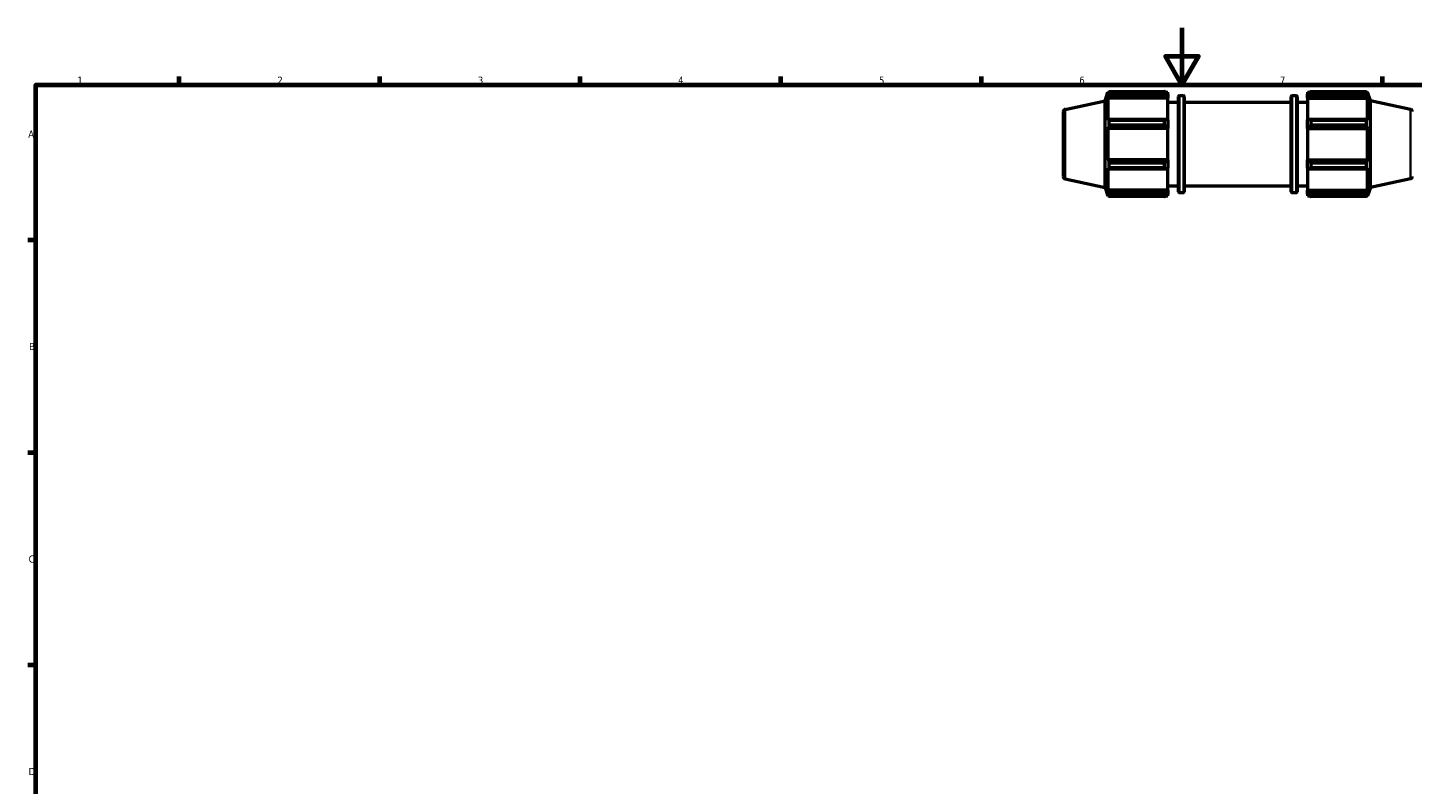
# Model space of a CAD drawing. Header units: millimetres. Extents: x 0 to 908, y 0 to 945.
# Tile 2 of 5: x 17 to 501, y 330 to 594. Entities that reach past the tile are written whole.
import ezdxf

# ---------------------------------------------------------------- set-up
doc = ezdxf.new("R2010")
doc.units = ezdxf.units.MM
for name, color, linetype, lineweight in [('Border (ISO)', 7, 'Continuous', 70), ('Visible (ISO)', 7, 'Continuous', 50), ('Visible Narrow (ISO)', 7, 'Continuous', 35)]:
    doc.layers.add(name, color=color, linetype=linetype, lineweight=lineweight)
doc.styles.add('Note Text (ISO)', font='tahoma.ttf')

# ---------------------------------------------------------------- blocks, each defined once
blk = doc.blocks.new('Borders Default Border')
at = {"layer": 'Border (ISO)'}
for p, q in [((70.08, 574), (70.08, 576.9)), ((140.17, 574), (140.17, 576.9)), ((210.25, 574), (210.25, 576.9)), ((280.33, 574), (280.33, 576.9)), ((350.42, 574), (350.42, 576.9)), ((490.58, 574), (490.58, 576.9)), ((20, 519.75), (17.1, 519.75)), ((20, 445.5), (17.1, 445.5)), ((20, 371.25), (17.1, 371.25))]:
    blk.add_line(p, q, dxfattribs=at)
at = {"layer": 'Border (ISO)', "flags": 128}
for points in [[(420.5, 594), (420.5, 574), (414.73, 584), (426.27, 584), (420.5, 574)], [(20, 20), (20, 574), (821, 574), (821, 20), (20, 20)]]:
    blk.add_lwpolyline(points, dxfattribs=at)
at = {"layer": 'Border (ISO)', "color": 232, "true_color": 0xca0064, "char_height": 2.5, "attachment_point": 7, "style": 'Note Text (ISO)'}
for s, insert in [('1', (34.48, 574.4)), ('2', (104.37, 574.4)), ('3', (174.43, 574.35)), ('4', (244.42, 574.4)), ('5', (314.64, 574.35)), ('6', (384.66, 574.35)), ('7', (454.77, 574.4)), ('A', (17.29, 555.62)), ('B', (17.59, 481.38)), ('C', (17.43, 407.08)), ('D', (17.43, 332.88))]:
    blk.add_mtext(s, dxfattribs=dict(at, insert=insert))

msp = doc.modelspace()

# ---------------------------------------------------------------- linework, layer by layer
at = {"layer": 'Visible (ISO)'}
for p, q in [((393.6712, 568.4525), (394.6535, 571.4756)), ((394.6535, 571.4756), (394.6535, 570.6363)), ((394.6535, 571.4756), (394.9866, 571.4756)), ((394.8436, 571.1942), (394.6535, 570.6363)), ((395.097, 570.9836), (395.097, 571.6887)), ((395.097, 571.6887), (414.4612, 571.6887)), ((414.4612, 570.9836), (414.4612, 571.6887)), ((414.8011, 571.4756), (415.6312, 571.4756)), ((415.6312, 570.8223), (415.2412, 571.1942)), ((415.6312, 570.8223), (415.6312, 571.4756)), ((464.4312, 571.4756), (464.4312, 570.8223)), ((464.4312, 571.4756), (465.2614, 571.4756)), ((464.8212, 571.1942), (464.4312, 570.8223)), ((465.6012, 571.6887), (465.6012, 570.9836)), ((465.6012, 571.6887), (484.9654, 571.6887)), ((484.9654, 570.9836), (484.9654, 571.6887)), ((485.0758, 571.4756), (485.4089, 571.4756)), ((485.4089, 570.6363), (485.2189, 571.1942)), ((485.4089, 570.6363), (485.4089, 571.4756)), ((486.3912, 568.4525), (485.4089, 571.4756)), ((379.6649, 565.4753), (393.6712, 568.4525)), ((393.6712, 538.2288), (393.6712, 568.4525)), ((394.6535, 569.4266), (394.8436, 569.9455)), ((415.6312, 569.4266), (394.6535, 569.4266)), ((394.6535, 569.4266), (394.6535, 561.7144)), ((394.8436, 569.9455), (415.2412, 569.9455)), ((414.4612, 570.9836), (395.097, 570.9836)), ((415.2412, 569.9455), (415.6312, 569.5995)), ((415.6312, 570.8223), (415.6312, 569.5995)), ((415.6312, 569.5995), (415.6312, 569.4266)), ((415.6312, 561.8045), (415.6312, 569.4266)), ((415.6312, 567.9656), (419.2912, 567.9656)), ((419.2912, 536.6956), (419.2912, 569.9856)), ((419.6112, 570.3056), (421.0046, 570.3056)), ((421.3246, 569.9856), (421.3246, 536.6956)), ((421.3246, 567.9656), (458.7379, 567.9656)), ((458.7379, 536.6956), (458.7379, 569.9856)), ((459.0579, 570.3056), (460.4512, 570.3056)), ((460.7712, 569.9856), (460.7712, 536.6956)), ((460.7712, 567.9656), (464.4312, 567.9656)), ((464.4312, 569.5995), (464.4312, 570.8223)), ((464.4312, 569.5995), (464.8212, 569.9455)), ((464.4312, 569.4266), (464.4312, 569.5995)), ((464.4312, 569.4266), (464.4312, 561.8045)), ((464.4312, 569.4266), (485.4089, 569.4266)), ((464.8212, 569.9455), (485.2189, 569.9455)), ((484.9654, 570.9836), (465.6012, 570.9836)), ((485.2189, 569.9455), (485.4089, 569.4266)), ((485.4089, 561.7144), (485.4089, 569.4266)), ((486.3912, 538.2288), (486.3912, 568.4525)), ((500.3975, 565.4753), (486.3912, 568.4525)), ((379.0312, 564.6928), (379.0312, 541.9885)), ((394.8436, 561.9846), (394.6535, 561.7144)), ((415.2412, 561.9846), (394.8436, 561.9846)), ((395.097, 559.9435), (395.097, 561.6458)), ((395.097, 561.6458), (414.4612, 561.6458)), ((414.4612, 559.9435), (414.4612, 561.6458)), ((415.6312, 561.8045), (415.2412, 561.9846)), ((415.6312, 561.8045), (415.6312, 558.8526)), ((464.8212, 561.9846), (464.4312, 561.8045)), ((464.4312, 558.8526), (464.4312, 561.8045)), ((485.2189, 561.9846), (464.8212, 561.9846)), ((465.6012, 561.6458), (465.6012, 559.9435)), ((465.6012, 561.6458), (484.9654, 561.6458)), ((484.9654, 559.9435), (484.9654, 561.6458)), ((485.4089, 561.7144), (485.2189, 561.9846)), ((394.6535, 558.7939), (394.8436, 558.9698)), ((415.6312, 558.7939), (394.6535, 558.7939)), ((394.6535, 558.7939), (394.6535, 547.8873)), ((394.8436, 558.9698), (415.2412, 558.9698)), ((414.4612, 559.9435), (395.097, 559.9435)), ((415.2412, 558.9698), (415.6312, 558.8526)), ((415.6312, 558.8526), (415.6312, 558.7939)), ((415.6312, 547.8873), (415.6312, 558.7939)), ((464.4312, 558.8526), (464.8212, 558.9698)), ((464.4312, 558.7939), (464.4312, 558.8526)), ((464.4312, 558.7939), (464.4312, 547.8873)), ((464.4312, 558.7939), (485.4089, 558.7939)), ((464.8212, 558.9698), (485.2189, 558.9698)), ((484.9654, 559.9435), (465.6012, 559.9435)), ((485.2189, 558.9698), (485.4089, 558.7939)), ((485.4089, 547.8873), (485.4089, 558.7939)), ((394.8436, 547.7114), (394.6535, 547.8873)), ((415.6312, 547.8873), (394.6535, 547.8873)), ((415.2412, 547.7114), (394.8436, 547.7114)), ((415.6312, 547.8287), (415.2412, 547.7114)), ((415.6312, 547.8873), (415.6312, 547.8287)), ((415.6312, 547.8287), (415.6312, 544.8768)), ((464.4312, 547.8287), (464.4312, 547.8873)), ((464.4312, 547.8873), (485.4089, 547.8873)), ((464.4312, 544.8768), (464.4312, 547.8287)), ((464.8212, 547.7114), (464.4312, 547.8287)), ((485.2189, 547.7114), (464.8212, 547.7114)), ((485.4089, 547.8873), (485.2189, 547.7114)), ((394.6535, 544.9668), (394.8436, 544.6967)), ((394.6535, 544.9668), (394.6535, 537.2547)), ((394.8436, 544.6967), (415.2412, 544.6967)), ((395.097, 545.0355), (395.097, 546.7378)), ((395.097, 546.7378), (414.4612, 546.7378)), ((414.4612, 545.0355), (395.097, 545.0355)), ((414.4612, 545.0355), (414.4612, 546.7378)), ((415.2412, 544.6967), (415.6312, 544.8768)), ((415.6312, 537.2547), (415.6312, 544.8768)), ((464.4312, 544.8768), (464.8212, 544.6967)), ((464.4312, 544.8768), (464.4312, 537.2547)), ((464.8212, 544.6967), (485.2189, 544.6967)), ((465.6012, 546.7378), (465.6012, 545.0355)), ((465.6012, 546.7378), (484.9654, 546.7378)), ((484.9654, 545.0355), (465.6012, 545.0355)), ((484.9654, 545.0355), (484.9654, 546.7378)), ((485.2189, 544.6967), (485.4089, 544.9668)), ((485.4089, 537.2547), (485.4089, 544.9668)), ((379.6649, 541.2059), (393.6712, 538.2288)), ((393.6712, 538.2288), (394.6535, 535.2056)), ((394.8436, 536.7358), (394.6535, 537.2547)), ((415.6312, 537.2547), (394.6535, 537.2547)), ((415.6312, 538.7156), (419.2912, 538.7156)), ((415.6312, 537.2547), (415.6312, 537.0817)), ((421.3246, 538.7156), (458.7379, 538.7156)), ((460.7712, 538.7156), (464.4312, 538.7156)), ((464.4312, 537.0817), (464.4312, 537.2547)), ((464.4312, 537.2547), (485.4089, 537.2547)), ((485.4089, 537.2547), (485.2189, 536.7358)), ((486.3912, 538.2288), (485.4089, 535.2056)), ((500.3975, 541.2059), (486.3912, 538.2288)), ((394.6535, 536.045), (394.8436, 535.487)), ((394.6535, 536.045), (394.6535, 535.2056)), ((394.6535, 535.2056), (394.9866, 535.2056)), ((415.2412, 536.7358), (394.8436, 536.7358)), ((395.097, 534.9925), (395.097, 535.6977)), ((395.097, 535.6977), (414.4612, 535.6977)), ((414.4612, 534.9925), (395.097, 534.9925)), ((414.4612, 534.9925), (414.4612, 535.6977)), ((414.8011, 535.2056), (415.6312, 535.2056)), ((415.6312, 537.0817), (415.2412, 536.7358)), ((415.2412, 535.487), (415.6312, 535.859)), ((415.6312, 537.0817), (415.6312, 535.859)), ((415.6312, 535.2056), (415.6312, 535.859)), ((419.6112, 536.3756), (421.0046, 536.3756)), ((459.0579, 536.3756), (460.4512, 536.3756)), ((464.4312, 535.859), (464.4312, 537.0817)), ((464.8212, 536.7358), (464.4312, 537.0817)), ((464.4312, 535.859), (464.8212, 535.487)), ((464.4312, 535.859), (464.4312, 535.2056)), ((464.4312, 535.2056), (465.2614, 535.2056)), ((485.2189, 536.7358), (464.8212, 536.7358)), ((465.6012, 535.6977), (465.6012, 534.9925)), ((465.6012, 535.6977), (484.9654, 535.6977)), ((484.9654, 534.9925), (465.6012, 534.9925)), ((484.9654, 534.9925), (484.9654, 535.6977)), ((485.0758, 535.2056), (485.4089, 535.2056)), ((485.2189, 535.487), (485.4089, 536.045)), ((485.4089, 535.2056), (485.4089, 536.045))]:
    msp.add_line(p, q, dxfattribs=at)
for centre, radius, start, end in [((419.6112, 569.9856), 0.32, 90, 180), ((421.0046, 569.9856), 0.32, 0, 90), ((459.0579, 569.9856), 0.32, 90, 180), ((460.4512, 569.9856), 0.32, 0, 90), ((379.8312, 564.6928), 0.8, 102, 180), ((500.2312, 564.6928), 0.8, 0, 78), ((379.8312, 541.9885), 0.8, 180, 258), ((500.2312, 541.9885), 0.8, 282, 0), ((419.6112, 536.6956), 0.32, 180, 270), ((421.0046, 536.6956), 0.32, 270, 0), ((459.0579, 536.6956), 0.32, 180, 270), ((460.4512, 536.6956), 0.32, 270, 0)]:
    msp.add_arc(centre, radius, start, end, dxfattribs=at)
for points, weights in [([(394.8436, 571.1942), (394.9652, 571.4364), (395.097, 571.6887)], [1.00517227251, 1.00299226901, 1]), ([(415.2412, 571.1942), (414.8668, 571.4364), (414.4612, 571.6887)], [1.00652689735, 1.01250387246, 1.01768489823]), ([(465.6012, 571.6887), (465.1956, 571.4364), (464.8212, 571.1942)], [1.01768489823, 1.01250387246, 1.00652689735]), ([(484.9654, 571.6887), (485.0972, 571.4364), (485.2189, 571.1942)], [1, 1.00299226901, 1.00517227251]), ([(395.097, 570.9836), (394.9652, 570.4539), (394.8436, 569.9455)], [1, 1.00299226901, 1.00517227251]), ([(414.4612, 570.9836), (414.8668, 570.4539), (415.2412, 569.9455)], [1.01768489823, 1.01250387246, 1.00652689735]), ([(464.8212, 569.9455), (465.1956, 570.4539), (465.6012, 570.9836)], [1.00652689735, 1.01250387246, 1.01768489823]), ([(485.2189, 569.9455), (485.0972, 570.4539), (484.9654, 570.9836)], [1.00517227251, 1.00299226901, 1]), ([(394.8436, 561.9846), (394.9652, 561.8186), (395.097, 561.6458)], [1.00517227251, 1.00299226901, 1]), ([(415.2412, 561.9846), (414.8668, 561.8186), (414.4612, 561.6458)], [1.00652689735, 1.01250387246, 1.01768489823]), ([(465.6012, 561.6458), (465.1956, 561.8186), (464.8212, 561.9846)], [1.01768489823, 1.01250387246, 1.00652689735]), ([(484.9654, 561.6458), (485.0972, 561.8186), (485.2189, 561.9846)], [1, 1.00299226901, 1.00517227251]), ([(395.097, 559.9435), (394.9652, 559.4467), (394.8436, 558.9698)], [1, 1.00299226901, 1.00517227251]), ([(414.4612, 559.9435), (414.8668, 559.4467), (415.2412, 558.9698)], [1.01768489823, 1.01250387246, 1.00652689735]), ([(464.8212, 558.9698), (465.1956, 559.4467), (465.6012, 559.9435)], [1.00652689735, 1.01250387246, 1.01768489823]), ([(485.2189, 558.9698), (485.0972, 559.4467), (484.9654, 559.9435)], [1.00517227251, 1.00299226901, 1]), ([(394.8436, 547.7114), (394.9652, 547.2345), (395.097, 546.7378)], [1.00517227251, 1.00299226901, 1]), ([(415.2412, 547.7114), (414.8668, 547.2345), (414.4612, 546.7378)], [1.00652689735, 1.01250387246, 1.01768489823]), ([(465.6012, 546.7378), (465.1956, 547.2345), (464.8212, 547.7114)], [1.01768489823, 1.01250387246, 1.00652689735]), ([(484.9654, 546.7378), (485.0972, 547.2345), (485.2189, 547.7114)], [1, 1.00299226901, 1.00517227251]), ([(395.097, 545.0355), (394.9652, 544.8626), (394.8436, 544.6967)], [1, 1.00299226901, 1.00517227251]), ([(414.4612, 545.0355), (414.8668, 544.8626), (415.2412, 544.6967)], [1.01768489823, 1.01250387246, 1.00652689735]), ([(464.8212, 544.6967), (465.1956, 544.8626), (465.6012, 545.0355)], [1.00652689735, 1.01250387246, 1.01768489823]), ([(485.2189, 544.6967), (485.0972, 544.8626), (484.9654, 545.0355)], [1.00517227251, 1.00299226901, 1]), ([(394.8436, 536.7358), (394.9652, 536.2273), (395.097, 535.6977)], [1.00517227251, 1.00299226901, 1]), ([(395.097, 534.9925), (394.9652, 535.2448), (394.8436, 535.487)], [1, 1.00299226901, 1.00517227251]), ([(415.2412, 536.7358), (414.8668, 536.2273), (414.4612, 535.6977)], [1.00652689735, 1.01250387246, 1.01768489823]), ([(414.4612, 534.9925), (414.8668, 535.2448), (415.2412, 535.487)], [1.01768489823, 1.01250387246, 1.00652689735]), ([(465.6012, 535.6977), (465.1956, 536.2273), (464.8212, 536.7358)], [1.01768489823, 1.01250387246, 1.00652689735]), ([(464.8212, 535.487), (465.1956, 535.2448), (465.6012, 534.9925)], [1.00652689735, 1.01250387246, 1.01768489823]), ([(484.9654, 535.6977), (485.0972, 536.2273), (485.2189, 536.7358)], [1, 1.00299226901, 1.00517227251]), ([(485.2189, 535.487), (485.0972, 535.2448), (484.9654, 534.9925)], [1.00517227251, 1.00299226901, 1])]:
    msp.add_rational_spline(points, weights, degree=2, dxfattribs=at)
at = {"layer": 'Visible Narrow (ISO)'}
for p, q in [((419.6112, 570.0968), (419.6112, 536.5845)), ((421.0046, 536.5845), (421.0046, 570.0968)), ((459.0579, 570.0968), (459.0579, 536.5845)), ((460.4512, 536.5845), (460.4512, 570.0968)), ((379.6649, 541.3553), (379.6649, 565.3259)), ((500.3975, 541.3553), (500.3975, 565.3259))]:
    msp.add_line(p, q, dxfattribs=at)

# ---------------------------------------------------------------- block references
msp.add_blockref('Borders Default Border', (0, 0))

doc.saveas('drawing.dxf')
